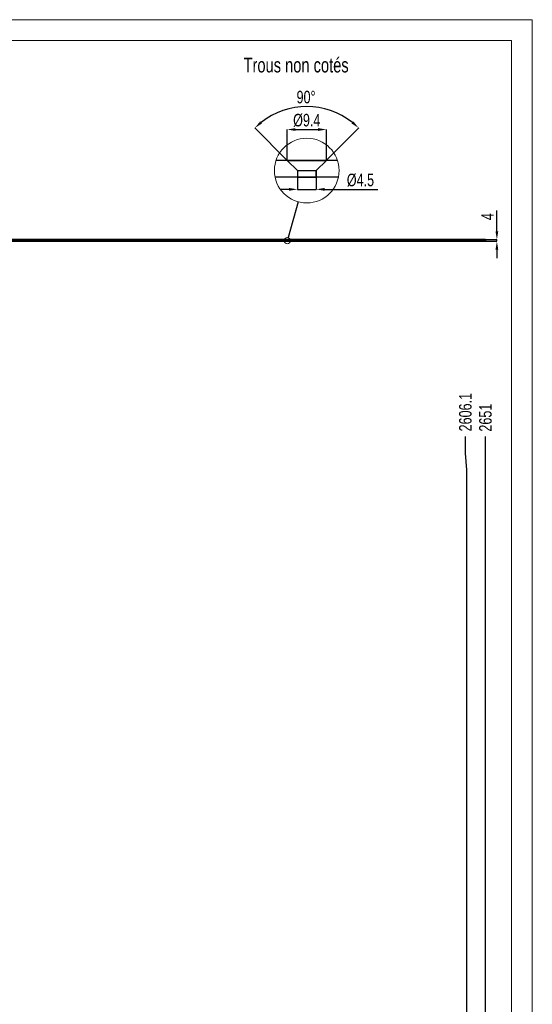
# Model space of a CAD drawing. Header units: millimetres. Extents: x 0 to 841, y 0 to 594.
# Tile 21 of 21: x 718 to 841, y 358 to 594. Entities that reach past the tile are written whole.
import ezdxf

# ---------------------------------------------------------------- set-up
doc = ezdxf.new("R2010")
doc.units = ezdxf.units.MM
doc.header["$PDSIZE"] = -1
doc.layers.add('COTES', color=1, linetype='Continuous')
doc.layers.add('NOTES', color=6, linetype='Continuous')
doc.layers.add('TRAIT-FORT', color=4, linetype='Continuous', lineweight=25)
doc.styles.add('SLDTEXTSTYLE0', font='TXT', dxfattribs={"width": 0.75})
doc.dimstyles.new('SLDDIMSTYLE3', dxfattribs={"dimtxt": 3, "dimasz": 2, "dimexe": 0, "dimexo": 0.0625, "dimgap": 0.75, "dimtad": 0, "dimtih": 1, "dimtoh": 1, "dimdec": 1, "dimlfac": 10, "dimrnd": 1e-09, "dimzin": 12, "dimdsep": 46, "dimtxsty": 'SLDTEXTSTYLE0', "dimsah": 1, "dimcen": 0.09, "dimadec": 0, "dimazin": 3, "dimtfac": 1, "dimtdec": 1, "dimtofl": 0, "dimtmove": 0, "dimatfit": 3, "dimfxl": 1, "dimfrac": 2, "dimtolj": 1, "dimtzin": 12, "dimarcsym": 0})
doc.dimstyles.new('SLDDIMSTYLE5', dxfattribs={"dimtxt": 3, "dimasz": 2, "dimexe": 0, "dimexo": 0.0625, "dimgap": 0.75, "dimtad": 1, "dimdec": 0, "dimlfac": 10, "dimrnd": 1e-09, "dimzin": 12, "dimdsep": 46, "dimtxsty": 'SLDTEXTSTYLE0', "dimsah": 1, "dimcen": 0.09, "dimadec": 0, "dimazin": 3, "dimtfac": 1, "dimtdec": 0, "dimtmove": 0, "dimatfit": 0, "dimfxl": 1, "dimfrac": 2, "dimtolj": 1, "dimtzin": 12, "dimarcsym": 0})
doc.dimstyles.new('SLDDIMSTYLE6', dxfattribs={"dimtxt": 0.18, "dimasz": 2, "dimexe": 0, "dimexo": 0.0625, "dimgap": 0, "dimtad": 0, "dimtih": 1, "dimtoh": 1, "dimdec": 0, "dimrnd": 1e-09, "dimzin": 0, "dimdsep": 46, "dimtxsty": 'Standard', "dimblk1": 'NONE', "dimblk2": 'NONE', "dimsah": 1, "dimcen": 0.09, "dimadec": 0, "dimazin": 0, "dimtfac": 2, "dimtdec": 0, "dimtofl": 0, "dimtmove": 0, "dimatfit": 3, "dimldrblk": 'NONE', "dimfxl": 1, "dimfrac": 2, "dimtolj": 1, "dimtzin": 0, "dimarcsym": 0})
doc.dimstyles.new('SLDDIMSTYLE7', dxfattribs={"dimtxt": 3, "dimasz": 2, "dimexe": 0, "dimexo": 0.0625, "dimgap": 0.75, "dimtad": 1, "dimdec": 1, "dimrnd": 1e-09, "dimzin": 12, "dimdsep": 46, "dimtxsty": 'SLDTEXTSTYLE0', "dimsah": 1, "dimcen": 0.09, "dimadec": 0, "dimazin": 3, "dimtfac": 1, "dimtdec": 1, "dimtmove": 0, "dimatfit": 0, "dimfxl": 1, "dimfrac": 2, "dimtolj": 1, "dimtzin": 12, "dimarcsym": 0})
doc.dimstyles.new('SLDDIMSTYLE8', dxfattribs={"dimtxt": 3, "dimasz": 2, "dimexe": 0, "dimexo": 0.0625, "dimgap": 0.75, "dimtad": 1, "dimdec": 4, "dimzin": 12, "dimdsep": 46, "dimtxsty": 'SLDTEXTSTYLE0', "dimsah": 1, "dimcen": 0.09, "dimazin": 3, "dimtfac": 1, "dimtofl": 0, "dimtmove": 0, "dimatfit": 3, "dimfxl": 1, "dimfrac": 2, "dimtolj": 1, "dimtzin": 12, "dimarcsym": 0})

# ---------------------------------------------------------------- blocks, each defined once
blk = doc.blocks.new('_D_61')
at = {"layer": 'COTES', "color": 0, "lineweight": -2, "transparency": 16777216}
for p, q in [((824.97, 490.29), (824.97, 494.29)), ((825.29, 486.29), (824.97, 490.29)), ((825.29, 348), (825.29, 486.29))]:
    blk.add_line(p, q, dxfattribs=at)
at = {"layer": 'Defpoints', "color": 0, "transparency": 16777216}
for p in [(824.97, 494.29), (825.29, 347.94), (564.68, 103.89)]:
    blk.add_point(p, dxfattribs=at)
at = {"layer": 'COTES', "color": 0, "transparency": 16777216, "insert": (824.97, 500.1), "char_height": 3, "attachment_point": 5, "rotation": 90, "style": 'SLDTEXTSTYLE0'}
blk.add_mtext('\\A1;2606.1', dxfattribs=at)
blk = doc.blocks.new('_D_62')
at = {"layer": 'COTES', "color": 0, "lineweight": -2, "transparency": 16777216}
blk.add_line((829.78, 355.46), (829.78, 494.29), dxfattribs=at)
at = {"layer": 'Defpoints', "color": 0, "transparency": 16777216}
for p in [(829.78, 494.29), (829.78, 355.39), (564.68, 103.89)]:
    blk.add_point(p, dxfattribs=at)
at = {"layer": 'COTES', "color": 0, "transparency": 16777216, "insert": (829.78, 498.79), "char_height": 3, "attachment_point": 5, "rotation": 90, "style": 'SLDTEXTSTYLE0'}
blk.add_mtext('\\A1;2651', dxfattribs=at)
blk = doc.blocks.new('_D_93')
at = {"layer": 'COTES', "color": 0, "lineweight": -2, "transparency": 16777216}
for p, q in [((832.51, 543.38), (832.51, 548.38)), ((829.84, 541.38), (832.51, 541.38)), ((829.84, 540.98), (832.51, 540.98)), ((832.51, 540.98), (832.51, 541.38)), ((832.51, 538.98), (832.51, 536.98))]:
    blk.add_line(p, q, dxfattribs=at)
at = {"layer": 'COTES', "color": 0, "transparency": 16777216}
for points in [[(832.17, 543.38), (832.84, 543.38), (832.51, 541.38)], [(832.17, 538.98), (832.84, 538.98), (832.51, 540.98)]]:
    blk.add_solid(points, dxfattribs=at)
at = {"layer": 'Defpoints', "color": 0, "transparency": 16777216}
for p in [(829.78, 541.38), (829.78, 540.98), (832.51, 541.38)]:
    blk.add_point(p, dxfattribs=at)
at = {"layer": 'COTES', "color": 0, "transparency": 16777216, "insert": (828.76, 546.88), "char_height": 3, "attachment_point": 2, "rotation": 90, "style": 'SLDTEXTSTYLE0'}
blk.add_mtext('\\A1;4', dxfattribs=at)
blk = doc.blocks.new('_None')
blk = doc.blocks.new('_D_94')
at = {"layer": 'COTES', "color": 0, "lineweight": -2, "transparency": 16777216}
for p, q in [((782.27, 560.41), (782.27, 567.72)), ((784.27, 567.72), (789.67, 567.72)), ((791.67, 560.41), (791.67, 567.72))]:
    blk.add_line(p, q, dxfattribs=at)
at = {"layer": 'COTES', "color": 0, "transparency": 16777216}
for points in [[(784.27, 568.06), (784.27, 567.39), (782.27, 567.72)], [(789.67, 568.06), (789.67, 567.39), (791.67, 567.72)]]:
    blk.add_solid(points, dxfattribs=at)
at = {"layer": 'Defpoints', "color": 0, "transparency": 16777216}
for p in [(791.67, 567.72), (782.27, 560.35), (791.67, 560.35)]:
    blk.add_point(p, dxfattribs=at)
at = {"layer": 'COTES', "color": 0, "transparency": 16777216, "insert": (786.97, 571.47), "char_height": 3, "attachment_point": 2, "style": 'SLDTEXTSTYLE0'}
blk.add_mtext('\\A1;%%c9.4', dxfattribs=at)
blk = doc.blocks.new('_D_95')
at = {"layer": 'COTES', "color": 0, "lineweight": -2, "transparency": 16777216}
for p, q in [((782.23, 560.39), (774.53, 568.09)), ((791.72, 560.39), (799.41, 568.09))]:
    blk.add_line(p, q, dxfattribs=at)
blk.add_arc((786.97, 555.65), 17.59, 51.5166, 128.4834, dxfattribs=at)
at = {"layer": 'COTES', "color": 0, "transparency": 16777216}
for points in [[(776.24, 569.17), (775.8, 569.67), (774.53, 568.09)], [(798.14, 569.67), (797.7, 569.17), (799.41, 568.09)]]:
    blk.add_solid(points, dxfattribs=at)
at = {"layer": 'Defpoints', "color": 0, "transparency": 16777216}
for p in [(791.52, 572.64), (782.27, 560.35), (791.67, 560.35), (784.72, 557.9), (789.22, 557.9)]:
    blk.add_point(p, dxfattribs=at)
at = {"layer": 'COTES', "color": 0, "transparency": 16777216, "insert": (784.53, 576.99), "char_height": 3, "attachment_point": 1, "style": 'SLDTEXTSTYLE0'}
blk.add_mtext('\\A1;90°', dxfattribs=at)
blk = doc.blocks.new('_D_96')
at = {"layer": 'COTES', "color": 0, "lineweight": -2, "transparency": 16777216}
for p, q in [((784.72, 557.84), (784.72, 553.41)), ((789.22, 557.84), (789.22, 553.41)), ((782.72, 553.41), (780.72, 553.41)), ((784.72, 553.41), (789.22, 553.41)), ((791.22, 553.41), (803.96, 553.41))]:
    blk.add_line(p, q, dxfattribs=at)
at = {"layer": 'COTES', "color": 0, "transparency": 16777216}
for points in [[(782.72, 553.74), (782.72, 553.07), (784.72, 553.41)], [(791.22, 553.74), (791.22, 553.07), (789.22, 553.41)]]:
    blk.add_solid(points, dxfattribs=at)
at = {"layer": 'Defpoints', "color": 0, "transparency": 16777216}
for p in [(784.72, 557.9), (789.22, 557.9), (784.72, 553.41)]:
    blk.add_point(p, dxfattribs=at)
at = {"layer": 'COTES', "color": 0, "transparency": 16777216, "insert": (799.83, 557.16), "char_height": 3, "attachment_point": 2, "style": 'SLDTEXTSTYLE0'}
blk.add_mtext('\\A1;%%c4.5', dxfattribs=at)

msp = doc.modelspace()

# ---------------------------------------------------------------- linework, layer by layer
at = {"lineweight": 18}
for p, q in [((841, 594), (0, 594)), ((841, 594), (841, 0)), ((836, 589), (5, 589)), ((836, 589), (836, 5))]:
    msp.add_line(p, q, dxfattribs=at)
for centre, radius in [((786.9709, 557.90228), 7.74788), ((782.31906, 541.1367), 0.77479)]:
    msp.add_circle(centre, radius, dxfattribs=at)
at = {"layer": 'TRAIT-FORT', "lineweight": 25}
for p, q in [((794.32121, 560.3487), (779.62056, 560.3487)), ((782.27094, 560.3487), (784.72093, 557.8987)), ((782.27094, 560.3487), (784.72093, 557.8987)), ((782.27094, 560.3487), (791.67095, 560.3487)), ((789.22096, 557.8987), (791.67095, 560.3487)), ((789.22096, 557.8987), (791.67095, 560.3487)), ((794.56213, 556.3487), (779.37964, 556.3487)), ((784.72093, 557.8987), (784.72093, 556.3487)), ((784.72093, 557.8987), (784.72093, 556.3487)), ((784.72093, 557.8987), (789.22096, 557.8987)), ((784.72093, 556.3487), (789.22096, 556.3487)), ((789.22096, 556.3487), (789.22096, 557.8987)), ((789.22096, 556.3487), (789.22096, 557.8987)), ((564.67926, 541.3817), (749.67926, 541.3817)), ((564.67926, 540.9817), (749.67926, 540.9817)), ((749.72926, 541.3817), (697.17926, 541.3817)), ((697.17926, 541.3817), (718.22926, 541.3817)), ((749.72926, 540.9817), (697.17926, 540.9817)), ((697.17926, 540.9817), (718.22926, 540.9817)), ((749.62926, 541.3817), (697.22926, 541.3817)), ((749.62926, 540.9817), (697.22926, 540.9817)), ((718.22926, 540.9817), (718.22926, 541.3817)), ((812.07312, 541.3817), (718.22926, 541.3817)), ((812.07312, 540.9817), (718.22926, 540.9817)), ((739.06296, 541.3817), (718.34926, 541.3817)), ((718.34926, 541.3817), (718.34926, 540.9817)), ((739.06296, 540.9817), (718.34926, 540.9817)), ((718.59294, 541.3817), (718.59294, 540.9817)), ((718.59558, 541.3817), (718.59558, 540.9817)), ((719.94294, 541.3817), (718.5975, 541.3817)), ((719.94294, 540.9817), (718.5975, 540.9817)), ((719.94558, 541.3817), (718.60015, 541.3817)), ((719.94558, 540.9817), (718.60015, 540.9817)), ((719.94294, 540.9817), (719.94294, 541.3817)), ((719.94558, 540.9817), (719.94558, 541.3817)), ((720.40876, 541.3817), (720.65376, 541.1367)), ((720.40876, 541.3817), (720.65376, 541.1367)), ((721.34876, 541.3817), (720.40876, 541.3817)), ((721.34876, 541.3817), (720.40876, 541.3817)), ((720.65376, 541.1367), (720.65376, 540.9817)), ((720.65376, 541.1367), (720.65376, 540.9817)), ((721.10376, 541.1367), (720.65376, 541.1367)), ((721.10376, 541.1367), (720.65376, 541.1367)), ((721.10376, 540.9817), (720.65376, 540.9817)), ((721.10376, 540.9817), (720.65376, 540.9817)), ((721.03426, 541.3817), (721.27926, 541.1367)), ((721.03426, 541.3817), (721.27926, 541.1367)), ((721.03426, 541.3817), (721.27926, 541.1367)), ((721.03426, 541.3817), (721.27926, 541.1367)), ((721.97426, 541.3817), (721.03426, 541.3817)), ((721.97426, 541.3817), (721.03426, 541.3817)), ((721.97426, 541.3817), (721.03426, 541.3817)), ((721.97426, 541.3817), (721.03426, 541.3817)), ((721.10376, 541.1367), (721.34876, 541.3817)), ((721.10376, 541.1367), (721.34876, 541.3817)), ((721.10376, 540.9817), (721.10376, 541.1367)), ((721.10376, 540.9817), (721.10376, 541.1367)), ((721.27926, 541.1367), (721.27926, 540.9817)), ((721.27926, 541.1367), (721.27926, 540.9817)), ((721.27926, 541.1367), (721.27926, 540.9817)), ((721.27926, 541.1367), (721.27926, 540.9817)), ((721.72926, 541.1367), (721.27926, 541.1367)), ((721.72926, 541.1367), (721.27926, 541.1367)), ((721.72926, 541.1367), (721.27926, 541.1367)), ((721.72926, 541.1367), (721.27926, 541.1367)), ((721.72926, 540.9817), (721.27926, 540.9817)), ((721.72926, 540.9817), (721.27926, 540.9817)), ((721.72926, 540.9817), (721.27926, 540.9817)), ((721.72926, 540.9817), (721.27926, 540.9817)), ((721.72926, 541.1367), (721.97426, 541.3817)), ((721.72926, 541.1367), (721.97426, 541.3817)), ((721.72926, 541.1367), (721.97426, 541.3817)), ((721.72926, 541.1367), (721.97426, 541.3817)), ((721.72926, 540.9817), (721.72926, 541.1367)), ((721.72926, 540.9817), (721.72926, 541.1367)), ((721.72926, 540.9817), (721.72926, 541.1367)), ((721.72926, 540.9817), (721.72926, 541.1367)), ((723.67294, 541.3817), (723.67294, 540.9817)), ((723.67558, 541.3817), (723.67558, 540.9817)), ((725.02294, 541.3817), (723.6775, 541.3817)), ((725.02294, 540.9817), (723.6775, 540.9817)), ((725.02558, 541.3817), (723.68015, 541.3817)), ((725.02558, 540.9817), (723.68015, 540.9817)), ((725.02294, 540.9817), (725.02294, 541.3817)), ((725.02558, 540.9817), (725.02558, 541.3817)), ((733.18096, 541.3817), (733.18096, 540.9817)), ((734.53096, 541.3817), (733.18552, 541.3817)), ((734.53096, 540.9817), (733.18552, 540.9817)), ((733.30796, 541.3817), (733.30796, 540.9817)), ((734.65796, 541.3817), (733.31252, 541.3817)), ((734.65796, 540.9817), (733.31252, 540.9817)), ((734.53096, 540.9817), (734.53096, 541.3817)), ((734.65796, 540.9817), (734.65796, 541.3817)), ((735.08596, 541.3817), (735.08596, 540.9817)), ((736.43596, 541.3817), (735.09052, 541.3817)), ((736.43596, 540.9817), (735.09052, 540.9817)), ((735.21296, 541.3817), (735.21296, 540.9817)), ((736.56296, 541.3817), (735.21752, 541.3817)), ((736.56296, 540.9817), (735.21752, 540.9817)), ((736.43596, 540.9817), (736.43596, 541.3817)), ((736.56296, 540.9817), (736.56296, 541.3817)), ((739.06296, 541.3817), (739.06296, 540.9817)), ((740.88886, 541.3817), (741.13386, 541.1367)), ((740.88886, 541.3817), (741.13386, 541.1367)), ((741.82886, 541.3817), (740.88886, 541.3817)), ((741.82886, 541.3817), (740.88886, 541.3817)), ((741.13386, 541.1367), (741.13386, 540.9817)), ((741.13386, 541.1367), (741.13386, 540.9817)), ((741.58386, 541.1367), (741.13386, 541.1367)), ((741.58386, 541.1367), (741.13386, 541.1367)), ((741.58386, 540.9817), (741.13386, 540.9817)), ((741.58386, 540.9817), (741.13386, 540.9817)), ((741.58386, 541.1367), (741.82886, 541.3817)), ((741.58386, 541.1367), (741.82886, 541.3817)), ((741.58386, 540.9817), (741.58386, 541.1367)), ((741.58386, 540.9817), (741.58386, 541.1367)), ((743.70926, 541.3817), (743.95426, 541.1367)), ((743.70926, 541.3817), (743.95426, 541.1367)), ((743.70926, 541.3817), (743.95426, 541.1367)), ((743.70926, 541.3817), (743.95426, 541.1367)), ((743.70926, 541.3817), (743.95426, 541.1367)), ((743.70926, 541.3817), (743.95426, 541.1367)), ((743.70926, 541.3817), (743.95426, 541.1367)), ((743.70926, 541.3817), (743.95426, 541.1367)), ((743.70926, 541.3817), (743.95426, 541.1367)), ((744.64926, 541.3817), (743.70926, 541.3817)), ((744.64926, 541.3817), (743.70926, 541.3817)), ((744.64926, 541.3817), (743.70926, 541.3817)), ((744.64926, 541.3817), (743.70926, 541.3817)), ((744.64926, 541.3817), (743.70926, 541.3817)), ((744.64926, 541.3817), (743.70926, 541.3817)), ((744.64926, 541.3817), (743.70926, 541.3817)), ((744.64926, 541.3817), (743.70926, 541.3817)), ((744.64926, 541.3817), (743.70926, 541.3817)), ((743.95426, 541.1367), (743.95426, 540.9817)), ((743.95426, 541.1367), (743.95426, 540.9817)), ((743.95426, 541.1367), (743.95426, 540.9817)), ((743.95426, 541.1367), (743.95426, 540.9817)), ((743.95426, 541.1367), (743.95426, 540.9817)), ((743.95426, 541.1367), (743.95426, 540.9817)), ((743.95426, 541.1367), (743.95426, 540.9817)), ((743.95426, 541.1367), (743.95426, 540.9817)), ((743.95426, 541.1367), (743.95426, 540.9817)), ((744.40426, 541.1367), (743.95426, 541.1367)), ((744.40426, 541.1367), (743.95426, 541.1367)), ((744.40426, 541.1367), (743.95426, 541.1367)), ((744.40426, 541.1367), (743.95426, 541.1367)), ((744.40426, 541.1367), (743.95426, 541.1367)), ((744.40426, 541.1367), (743.95426, 541.1367)), ((744.40426, 541.1367), (743.95426, 541.1367)), ((744.40426, 541.1367), (743.95426, 541.1367)), ((744.40426, 541.1367), (743.95426, 541.1367)), ((744.40426, 540.9817), (743.95426, 540.9817)), ((744.40426, 540.9817), (743.95426, 540.9817)), ((744.40426, 540.9817), (743.95426, 540.9817)), ((744.40426, 540.9817), (743.95426, 540.9817)), ((744.40426, 540.9817), (743.95426, 540.9817)), ((744.40426, 540.9817), (743.95426, 540.9817)), ((744.40426, 540.9817), (743.95426, 540.9817)), ((744.40426, 540.9817), (743.95426, 540.9817)), ((744.40426, 540.9817), (743.95426, 540.9817)), ((744.40426, 541.1367), (744.64926, 541.3817)), ((744.40426, 541.1367), (744.64926, 541.3817)), ((744.40426, 541.1367), (744.64926, 541.3817)), ((744.40426, 541.1367), (744.64926, 541.3817)), ((744.40426, 541.1367), (744.64926, 541.3817)), ((744.40426, 541.1367), (744.64926, 541.3817)), ((744.40426, 541.1367), (744.64926, 541.3817)), ((744.40426, 541.1367), (744.64926, 541.3817)), ((744.40426, 541.1367), (744.64926, 541.3817)), ((744.40426, 540.9817), (744.40426, 541.1367)), ((744.40426, 540.9817), (744.40426, 541.1367)), ((744.40426, 540.9817), (744.40426, 541.1367)), ((744.40426, 540.9817), (744.40426, 541.1367)), ((744.40426, 540.9817), (744.40426, 541.1367)), ((744.40426, 540.9817), (744.40426, 541.1367)), ((744.40426, 540.9817), (744.40426, 541.1367)), ((744.40426, 540.9817), (744.40426, 541.1367)), ((744.40426, 540.9817), (744.40426, 541.1367)), ((749.67926, 541.3817), (749.62926, 541.3817)), ((749.62926, 540.9817), (749.62926, 541.3817)), ((749.67926, 540.9817), (749.62926, 540.9817)), ((749.67926, 541.3817), (749.67926, 540.9817)), ((749.72926, 541.3817), (829.77926, 541.3817)), ((749.72926, 541.3817), (749.72926, 540.9817)), ((749.72926, 540.9817), (829.77926, 540.9817)), ((761.36896, 541.3817), (761.61396, 541.1367)), ((761.36896, 541.3817), (761.61396, 541.1367)), ((762.30896, 541.3817), (761.36896, 541.3817)), ((762.30896, 541.3817), (761.36896, 541.3817)), ((761.61396, 541.1367), (761.61396, 540.9817)), ((761.61396, 541.1367), (761.61396, 540.9817)), ((762.06396, 541.1367), (761.61396, 541.1367)), ((762.06396, 541.1367), (761.61396, 541.1367)), ((762.06396, 540.9817), (761.61396, 540.9817)), ((762.06396, 540.9817), (761.61396, 540.9817)), ((762.06396, 541.1367), (762.30896, 541.3817)), ((762.06396, 541.1367), (762.30896, 541.3817)), ((762.06396, 540.9817), (762.06396, 541.1367)), ((762.06396, 540.9817), (762.06396, 541.1367)), ((781.84906, 541.3817), (782.09406, 541.1367)), ((781.84906, 541.3817), (782.09406, 541.1367)), ((782.78906, 541.3817), (781.84906, 541.3817)), ((782.78906, 541.3817), (781.84906, 541.3817)), ((782.09406, 541.1367), (782.09406, 540.9817)), ((782.09406, 541.1367), (782.09406, 540.9817)), ((782.54406, 541.1367), (782.09406, 541.1367)), ((782.54406, 541.1367), (782.09406, 541.1367)), ((782.54406, 540.9817), (782.09406, 540.9817)), ((782.54406, 540.9817), (782.09406, 540.9817)), ((782.54406, 541.1367), (782.78906, 541.3817)), ((782.54406, 541.1367), (782.78906, 541.3817)), ((782.54406, 540.9817), (782.54406, 541.1367)), ((782.54406, 540.9817), (782.54406, 541.1367)), ((792.28664, 541.3817), (792.28664, 540.9817)), ((792.28664, 541.3817), (815.14664, 541.3817)), ((792.28664, 540.9817), (815.14664, 540.9817)), ((800.1439, 541.3817), (800.1439, 540.9817)), ((819.77926, 541.3817), (800.1439, 541.3817)), ((800.1439, 540.9817), (819.77926, 540.9817)), ((802.32916, 541.3817), (802.57416, 541.1367)), ((802.32916, 541.3817), (802.57416, 541.1367)), ((803.26916, 541.3817), (802.32916, 541.3817)), ((803.26916, 541.3817), (802.32916, 541.3817)), ((802.57416, 541.1367), (802.57416, 540.9817)), ((802.57416, 541.1367), (802.57416, 540.9817)), ((803.02416, 541.1367), (802.57416, 541.1367)), ((803.02416, 541.1367), (802.57416, 541.1367)), ((803.02416, 540.9817), (802.57416, 540.9817)), ((803.02416, 540.9817), (802.57416, 540.9817)), ((803.02416, 541.1367), (803.26916, 541.3817)), ((803.02416, 541.1367), (803.26916, 541.3817)), ((803.02416, 540.9817), (803.02416, 541.1367)), ((803.02416, 540.9817), (803.02416, 541.1367)), ((812.07312, 541.3817), (812.07312, 540.9817)), ((821.07312, 541.3817), (812.07312, 541.3817)), ((821.07312, 540.9817), (812.07312, 540.9817)), ((815.14664, 541.3817), (815.14664, 540.9817)), ((828.77926, 541.3817), (818.77926, 541.3817)), ((818.77926, 540.9817), (818.77926, 541.3817)), ((828.77926, 540.9817), (818.77926, 540.9817)), ((819.77926, 541.3817), (819.77926, 540.9817)), ((829.77926, 541.3817), (821.07312, 541.3817)), ((821.07312, 541.3817), (821.07312, 540.9817)), ((829.77926, 540.9817), (821.07312, 540.9817)), ((822.80926, 541.3817), (823.05426, 541.1367)), ((822.80926, 541.3817), (823.05426, 541.1367)), ((822.80926, 541.3817), (823.05426, 541.1367)), ((822.80926, 541.3817), (823.05426, 541.1367)), ((822.80926, 541.3817), (823.05426, 541.1367)), ((822.80926, 541.3817), (823.05426, 541.1367)), ((823.74926, 541.3817), (822.80926, 541.3817)), ((823.74926, 541.3817), (822.80926, 541.3817)), ((823.74926, 541.3817), (822.80926, 541.3817)), ((823.74926, 541.3817), (822.80926, 541.3817)), ((823.74926, 541.3817), (822.80926, 541.3817)), ((823.74926, 541.3817), (822.80926, 541.3817)), ((823.05426, 541.1367), (823.05426, 540.9817)), ((823.05426, 541.1367), (823.05426, 540.9817)), ((823.05426, 541.1367), (823.05426, 540.9817)), ((823.05426, 541.1367), (823.05426, 540.9817)), ((823.05426, 541.1367), (823.05426, 540.9817)), ((823.05426, 541.1367), (823.05426, 540.9817)), ((823.50426, 541.1367), (823.05426, 541.1367)), ((823.50426, 541.1367), (823.05426, 541.1367)), ((823.50426, 541.1367), (823.05426, 541.1367)), ((823.50426, 541.1367), (823.05426, 541.1367)), ((823.50426, 541.1367), (823.05426, 541.1367)), ((823.50426, 541.1367), (823.05426, 541.1367)), ((823.50426, 540.9817), (823.05426, 540.9817)), ((823.50426, 540.9817), (823.05426, 540.9817)), ((823.50426, 540.9817), (823.05426, 540.9817)), ((823.50426, 540.9817), (823.05426, 540.9817)), ((823.50426, 540.9817), (823.05426, 540.9817)), ((823.50426, 540.9817), (823.05426, 540.9817)), ((823.50426, 541.1367), (823.74926, 541.3817)), ((823.50426, 541.1367), (823.74926, 541.3817)), ((823.50426, 541.1367), (823.74926, 541.3817)), ((823.50426, 541.1367), (823.74926, 541.3817)), ((823.50426, 541.1367), (823.74926, 541.3817)), ((823.50426, 541.1367), (823.74926, 541.3817)), ((823.50426, 540.9817), (823.50426, 541.1367)), ((823.50426, 540.9817), (823.50426, 541.1367)), ((823.50426, 540.9817), (823.50426, 541.1367)), ((823.50426, 540.9817), (823.50426, 541.1367)), ((823.50426, 540.9817), (823.50426, 541.1367)), ((823.50426, 540.9817), (823.50426, 541.1367)), ((824.61386, 541.3817), (824.61386, 540.9817)), ((824.61386, 541.3817), (824.61386, 540.9817)), ((824.61386, 541.3817), (824.61386, 540.9817)), ((824.61386, 541.3817), (824.61386, 540.9817)), ((825.96386, 541.3817), (824.61842, 541.3817)), ((825.96386, 541.3817), (824.61842, 541.3817)), ((825.96386, 541.3817), (824.61842, 541.3817)), ((825.96386, 541.3817), (824.61842, 541.3817)), ((825.96386, 540.9817), (824.61842, 540.9817)), ((825.96386, 540.9817), (824.61842, 540.9817)), ((825.96386, 540.9817), (824.61842, 540.9817)), ((825.96386, 540.9817), (824.61842, 540.9817)), ((825.96386, 540.9817), (825.96386, 541.3817)), ((825.96386, 540.9817), (825.96386, 541.3817)), ((825.96386, 540.9817), (825.96386, 541.3817)), ((825.96386, 540.9817), (825.96386, 541.3817)), ((828.77926, 540.9817), (828.77926, 541.3817)), ((829.77926, 541.3817), (829.77926, 540.9817))]:
    msp.add_line(p, q, dxfattribs=at)

# ---------------------------------------------------------------- texts
at = {"layer": 'NOTES', "insert": (771.83496, 584.87911), "char_height": 3.5, "attachment_point": 1, "style": 'SLDTEXTSTYLE0'}
msp.add_mtext('Trous non cotés', dxfattribs=at)

# ---------------------------------------------------------------- dimensions: what is measured, and where the dimension line sits
at = {"layer": 'COTES'}
dim = msp.add_angular_dim_2l(base=(791.5246, 572.64336), line1=((789.2209, 557.8987), (791.6709, 560.3487)), line2=((782.2709, 560.3487), (784.7209, 557.8987)), dimstyle='SLDDIMSTYLE8', dxfattribs=at)
dim.commit()
dim.dimension.update_dxf_attribs({"geometry": '_D_95', "text_midpoint": (786.9709, 573.24287), "dimtype": 162})
for base, p1, p2, picture, middle in [((791.6709, 567.72233), (782.2709, 560.3487), (791.6709, 560.3487), '_D_94', (786.9709, 567.72233)), ((784.7209, 553.40648), (789.2209, 557.8987), (784.7209, 557.8987), '_D_96', (799.83384, 553.40648))]:
    dim = msp.add_linear_dim(base=base, p1=p1, p2=p2, text='%%c<>', dimstyle='SLDDIMSTYLE7', dxfattribs=at)
    dim.commit()
    dim.dimension.update_dxf_attribs({"geometry": picture, "text_midpoint": middle, "dimtype": 160})
dim = msp.add_linear_dim(base=(832.50564, 541.3817), p1=(829.77926, 540.9817), p2=(829.77926, 541.3817), angle=90, dimstyle='SLDDIMSTYLE5', dxfattribs=at)
dim.commit()
dim.dimension.update_dxf_attribs({"geometry": '_D_93', "text_midpoint": (832.50564, 546.8817), "dimtype": 160})
for feature_location, offset, picture, middle in [((825.28886, 347.93569), (-0.31973, 146.35035), '_D_61', (824.96914, 500.09854)), ((829.77926, 355.39344), (0, 138.8926), '_D_62', (829.77926, 498.78604))]:
    dim = msp.add_ordinate_dim(feature_location=feature_location, offset=offset, dtype=1, origin=(564.67926, 103.89344), dimstyle='SLDDIMSTYLE3', dxfattribs=at)
    dim.commit()
    dim.dimension.update_dxf_attribs({"geometry": picture, "text_midpoint": middle})

# ---------------------------------------------------------------- leaders
at = {"lineweight": 18, "has_arrowhead": 0}
msp.add_leader([(784.899, 550.43301), (782.52625, 541.88327)], dimstyle='SLDDIMSTYLE6', dxfattribs=at)

doc.saveas('drawing.dxf')
